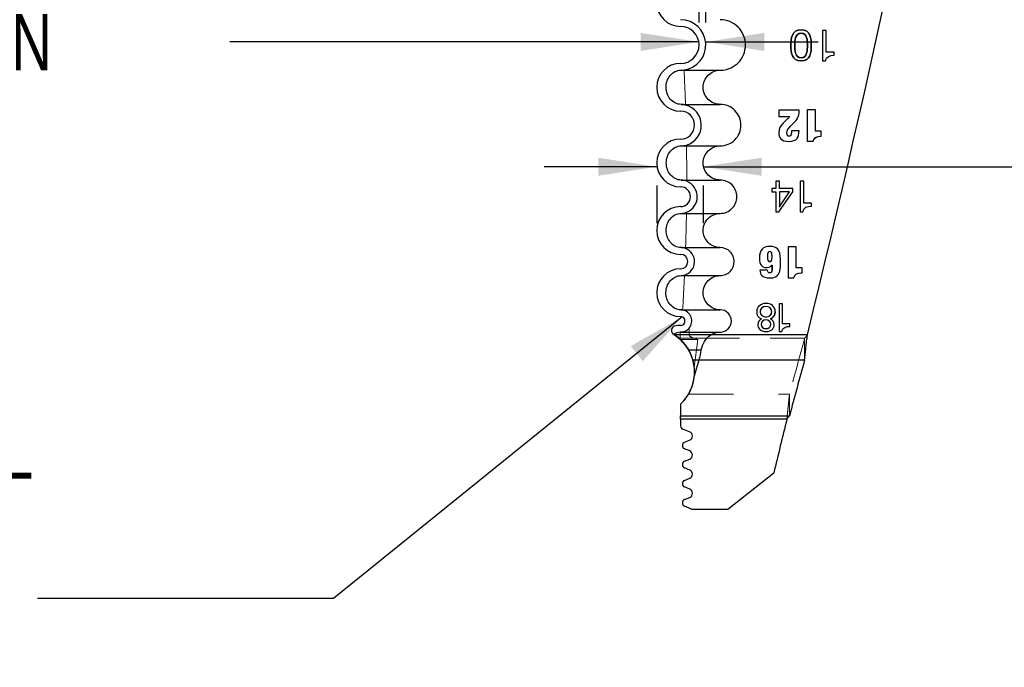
# Model space of a CAD drawing. Header units: inches. Extents: x 0.1 to 87.3, y 0.1 to 33.9.
# Tile 95 of 161: x 38.7 to 40.9, y 6.1 to 7.5. Entities that reach past the tile are written whole.
import ezdxf

# ---------------------------------------------------------------- set-up
doc = ezdxf.new("R2010")
doc.units = ezdxf.units.IN
doc.header["$MEASUREMENT"] = 0
doc.linetypes.add('HIDDEN', pattern=[0.075, 0.05, -0.025])
doc.layers.add('NOTES', color=5, linetype='Continuous')
doc.styles.add('SLDTEXTSTYLE0', font='TXT', dxfattribs={"width": 0.75})
doc.dimstyles.new('SLDDIMSTYLE4', dxfattribs={"dimtxt": 0.18, "dimasz": 0.13, "dimexe": 0, "dimexo": 0.0625, "dimgap": 0, "dimtad": 0, "dimtih": 1, "dimtoh": 1, "dimdec": 0, "dimrnd": 1e-09, "dimzin": 0, "dimdsep": 46, "dimtxsty": 'Standard', "dimsah": 1, "dimcen": 0.09, "dimadec": 0, "dimazin": 0, "dimtfac": 0.13, "dimtdec": 0, "dimtofl": 0, "dimtmove": 0, "dimatfit": 3, "dimfxl": 0, "dimfrac": 2, "dimtolj": 1, "dimtzin": 0, "dimarcsym": 0})
doc.dimstyles.new('SLDDIMSTYLE7', dxfattribs={"dimtxt": 0.125, "dimasz": 0.13, "dimexe": 0, "dimexo": 0.0625, "dimgap": 0.03125, "dimtad": 0, "dimtih": 1, "dimtoh": 1, "dimdec": 4, "dimrnd": 1e-09, "dimzin": 4, "dimdsep": 46, "dimtxsty": 'SLDTEXTSTYLE0', "dimsah": 1, "dimcen": 0.09, "dimadec": 0, "dimazin": 1, "dimtfac": 1, "dimtdec": 4, "dimtmove": 0, "dimatfit": 0, "dimfxl": 0, "dimfrac": 2, "dimtolj": 1, "dimtzin": 12, "dimarcsym": 0})
doc.dimstyles.new('SLDDIMSTYLE8', dxfattribs={"dimtxt": 0.125, "dimasz": 0.13, "dimexe": 0, "dimexo": 0.0625, "dimgap": 0.03125, "dimtad": 0, "dimtih": 1, "dimtoh": 1, "dimdec": 4, "dimrnd": 1e-09, "dimzin": 12, "dimdsep": 46, "dimtxsty": 'SLDTEXTSTYLE0', "dimsah": 1, "dimcen": 0.09, "dimadec": 0, "dimazin": 3, "dimtfac": 1, "dimtdec": 4, "dimtmove": 0, "dimatfit": 0, "dimfxl": 0, "dimfrac": 2, "dimtolj": 1, "dimtzin": 12, "dimarcsym": 0})

# ---------------------------------------------------------------- blocks, each defined once
blk = doc.blocks.new('_D_14')
at = {"layer": 'NOTES'}
for p, q in [((40.1861, 7.5195), (40.1861, 7.6013)), ((40.2011, 7.5195), (40.2011, 7.6013)), ((40.1861, 7.4763), (39.1429, 7.4763)), ((40.2011, 7.4763), (40.4511, 7.4763))]:
    blk.add_line(p, q, dxfattribs=at)
for points in [[(40.1861, 7.4763), (40.0561, 7.4963), (40.0561, 7.4563)], [(40.2011, 7.4763), (40.3311, 7.4563), (40.3311, 7.4963)]]:
    blk.add_solid(points, dxfattribs=at)
at = {"layer": 'NOTES', "char_height": 0.125, "attachment_point": 1, "style": 'SLDTEXTSTYLE0'}
for s, insert in [('.0150', (38.0513, 7.9351)), ('MINUS ~.012"', (37.7449, 7.7366)), ('OF BREAK CONDITION', (37.3752, 7.5382)), ('GRIND STOCK', (37.6809, 7.3397)), ('(.003" MIN)', (37.8301, 7.1413))]:
    blk.add_mtext(s, dxfattribs=dict(at, insert=insert))
blk = doc.blocks.new('_D_15')
at = {"layer": 'NOTES'}
for p, q in [((40.092, 7.1989), (39.842, 7.1989)), ((40.1952, 7.1989), (40.8818, 7.1989)), ((40.092, 7.1573), (40.092, 7.0739)), ((40.1952, 7.1573), (40.1952, 7.0739))]:
    blk.add_line(p, q, dxfattribs=at)
for points in [[(40.092, 7.1989), (39.962, 7.2189), (39.962, 7.1789)], [(40.1952, 7.1989), (40.3252, 7.1789), (40.3252, 7.2189)]]:
    blk.add_solid(points, dxfattribs=at)
at = {"layer": 'NOTES', "char_height": 0.125, "attachment_point": 1, "style": 'SLDTEXTSTYLE0'}
for s, insert in [('.1032', (41.2679, 7.4592)), ('Grind Stock on', (40.8818, 7.2608)), ('Shear Side', (41.0547, 7.0623))]:
    blk.add_mtext(s, dxfattribs=dict(at, insert=insert))

msp = doc.modelspace()

# ---------------------------------------------------------------- linework, layer by layer
at = {"color": 7, "linetype": 'Continuous', "lineweight": 25}
for p, q in [((40.468974, 7.501965), (40.460809, 7.501965)), ((40.460809, 7.501965), (40.460809, 7.433878)), ((40.468974, 7.501965), (40.460809, 7.501965)), ((40.460809, 7.501965), (40.460809, 7.433878)), ((40.468974, 7.453177), (40.468974, 7.501965)), ((40.468974, 7.453177), (40.468974, 7.501965)), ((40.48664, 7.453177), (40.468974, 7.453177)), ((40.48664, 7.453177), (40.468974, 7.453177)), ((40.48664, 7.446657), (40.48664, 7.453177)), ((40.48664, 7.446657), (40.48664, 7.453177)), ((40.460809, 7.433878), (40.467055, 7.433878)), ((40.460809, 7.433878), (40.467055, 7.433878)), ((40.145909, 7.413416), (40.233195, 7.413416)), ((40.146301, 7.337432), (40.233195, 7.337432)), ((40.363364, 7.324535), (40.363364, 7.310842)), ((40.408958, 7.324535), (40.363364, 7.324535)), ((40.408958, 7.324535), (40.363364, 7.324535)), ((40.363364, 7.324535), (40.363364, 7.310842)), ((40.444774, 7.325019), (40.426578, 7.325019)), ((40.426578, 7.325019), (40.426578, 7.255748)), ((40.444774, 7.325019), (40.426578, 7.325019)), ((40.426578, 7.325019), (40.426578, 7.255748)), ((40.444774, 7.277859), (40.444774, 7.325019)), ((40.444774, 7.277859), (40.444774, 7.325019)), ((40.363364, 7.310842), (40.387236, 7.310842)), ((40.363364, 7.310842), (40.387236, 7.310842)), ((40.408375, 7.278746), (40.391352, 7.278746)), ((40.408375, 7.278746), (40.391352, 7.278746)), ((40.457876, 7.277859), (40.444774, 7.277859)), ((40.457876, 7.277859), (40.444774, 7.277859)), ((40.457876, 7.266517), (40.457876, 7.277859)), ((40.457876, 7.266517), (40.457876, 7.277859)), ((40.426578, 7.255748), (40.439681, 7.255748)), ((40.426578, 7.255748), (40.439681, 7.255748)), ((40.146579, 7.245306), (40.233195, 7.245306)), ((40.146643, 7.169322), (40.233195, 7.169322)), ((40.356965, 7.166662), (40.356878, 7.165247)), ((40.356965, 7.166662), (40.356878, 7.165247)), ((40.356878, 7.165247), (40.356878, 7.150734)), ((40.356878, 7.165247), (40.356878, 7.150734)), ((40.363768, 7.166662), (40.356965, 7.166662)), ((40.363768, 7.166662), (40.356965, 7.166662)), ((40.364562, 7.16656), (40.363768, 7.166662)), ((40.364562, 7.16656), (40.363768, 7.166662)), ((40.364562, 7.150731), (40.364562, 7.16656)), ((40.364562, 7.150731), (40.364562, 7.16656)), ((40.410517, 7.166658), (40.410517, 7.098571)), ((40.418682, 7.166658), (40.410517, 7.166658)), ((40.410517, 7.166658), (40.410517, 7.098571)), ((40.418682, 7.166658), (40.410517, 7.166658)), ((40.418682, 7.117872), (40.418682, 7.166658)), ((40.418682, 7.117872), (40.418682, 7.166658)), ((40.347662, 7.150737), (40.347662, 7.143518)), ((40.356878, 7.150734), (40.347662, 7.150737)), ((40.356878, 7.150734), (40.347662, 7.150737)), ((40.347662, 7.150737), (40.347662, 7.143518)), ((40.347662, 7.143518), (40.356879, 7.143518)), ((40.347662, 7.143518), (40.356879, 7.143518)), ((40.356879, 7.143518), (40.356878, 7.098573)), ((40.356879, 7.143518), (40.356878, 7.098573)), ((40.363409, 7.098573), (40.394436, 7.142846)), ((40.363409, 7.098573), (40.394436, 7.142846)), ((40.394435, 7.150718), (40.364562, 7.150731)), ((40.394435, 7.150718), (40.364562, 7.150731)), ((40.387416, 7.143518), (40.364562, 7.143518)), ((40.364562, 7.143518), (40.364562, 7.111076)), ((40.364562, 7.143518), (40.364562, 7.111076)), ((40.387416, 7.143518), (40.364562, 7.143518)), ((40.364766, 7.110199), (40.387416, 7.143518)), ((40.364766, 7.110199), (40.387416, 7.143518)), ((40.394436, 7.142846), (40.394435, 7.150718)), ((40.394436, 7.142846), (40.394435, 7.150718)), ((40.436348, 7.117872), (40.418682, 7.117872)), ((40.436348, 7.117872), (40.418682, 7.117872)), ((40.436348, 7.11135), (40.436348, 7.117872)), ((40.436348, 7.11135), (40.436348, 7.117872)), ((40.146563, 7.095306), (40.233195, 7.095306)), ((40.356878, 7.098573), (40.363409, 7.098573)), ((40.356878, 7.098573), (40.363409, 7.098573)), ((40.410517, 7.098571), (40.416763, 7.098571)), ((40.410517, 7.098571), (40.416763, 7.098571)), ((40.146334, 7.019322), (40.233195, 7.019322)), ((40.402125, 7.02112), (40.384032, 7.02112)), ((40.384032, 7.02112), (40.384032, 6.952245)), ((40.384032, 7.02112), (40.384032, 6.952245)), ((40.402125, 7.02112), (40.384032, 7.02112)), ((40.402125, 6.97423), (40.402125, 7.02112)), ((40.402125, 6.97423), (40.402125, 7.02112)), ((40.33845, 6.969474), (40.321523, 6.969474)), ((40.33845, 6.969474), (40.321523, 6.969474)), ((40.348168, 6.980557), (40.348365, 6.980557)), ((40.348168, 6.980557), (40.348365, 6.980557)), ((40.415153, 6.97423), (40.402125, 6.97423)), ((40.415153, 6.97423), (40.402125, 6.97423)), ((40.415153, 6.962952), (40.415153, 6.97423)), ((40.415153, 6.962952), (40.415153, 6.97423)), ((40.146036, 6.957117), (40.233195, 6.957117)), ((40.384032, 6.952245), (40.397059, 6.952245)), ((40.384032, 6.952245), (40.397059, 6.952245)), ((40.145537, 6.881133), (40.233195, 6.881133)), ((40.355397, 6.876466), (40.354581, 6.871292)), ((40.364546, 6.894114), (40.364546, 6.83278)), ((40.371897, 6.894114), (40.364546, 6.894114)), ((40.364546, 6.894114), (40.364546, 6.83278)), ((40.371897, 6.894114), (40.364546, 6.894114)), ((40.371897, 6.850167), (40.371897, 6.894114)), ((40.371897, 6.850167), (40.371897, 6.894114)), ((40.14498, 6.866133), (40.14498, 6.866133)), ((40.146535, 6.831526), (40.233195, 6.831526)), ((40.364546, 6.83278), (40.370168, 6.83278)), ((40.364546, 6.83278), (40.370168, 6.83278)), ((40.387814, 6.850167), (40.371897, 6.850167)), ((40.387814, 6.850167), (40.371897, 6.850167)), ((40.387814, 6.844291), (40.387814, 6.850167)), ((40.387814, 6.844291), (40.387814, 6.850167)), ((40.426838, 6.825192), (40.131814, 6.825192)), ((40.426838, 6.825192), (40.211945, 6.825192)), ((40.163001, 6.791921), (40.191129, 6.791921)), ((40.172178, 6.770152), (40.420792, 6.770152)), ((40.176911, 6.737422), (40.186264, 6.770152)), ((40.186264, 6.770152), (40.420792, 6.770152)), ((40.175813, 6.737422), (40.176911, 6.737422)), ((40.14498, 6.671377), (40.14498, 6.645783)), ((40.14498, 6.671377), (40.14498, 6.645783)), ((40.14498, 6.638345), (40.14498, 6.645783)), ((40.14498, 6.645783), (40.387147, 6.645783)), ((40.14498, 6.645783), (40.387147, 6.645783)), ((40.14498, 6.638345), (40.14498, 6.645783)), ((40.381302, 6.638345), (40.14498, 6.638345)), ((40.14498, 6.638345), (40.14498, 6.623052)), ((40.381302, 6.638345), (40.14498, 6.638345)), ((40.14498, 6.638345), (40.14498, 6.623052)), ((40.165135, 6.609784), (40.149981, 6.615721)), ((40.165135, 6.609784), (40.149981, 6.615721)), ((40.153891, 6.587007), (40.165166, 6.591468)), ((40.153891, 6.587007), (40.165166, 6.591468)), ((40.165236, 6.567617), (40.15375, 6.572421)), ((40.165236, 6.567617), (40.15375, 6.572421)), ((40.153714, 6.544566), (40.165283, 6.549476)), ((40.153714, 6.544566), (40.165283, 6.549476)), ((40.165488, 6.525072), (40.153714, 6.530069)), ((40.165488, 6.525072), (40.153714, 6.530069)), ((40.153761, 6.501974), (40.165488, 6.506952)), ((40.153761, 6.501974), (40.165488, 6.506952)), ((40.250367, 6.438197), (40.352278, 6.518606)), ((40.250367, 6.438197), (40.352278, 6.518606)), ((40.165441, 6.48252), (40.153761, 6.487478)), ((40.165441, 6.48252), (40.153761, 6.487478)), ((40.153714, 6.459422), (40.165441, 6.4644)), ((40.153714, 6.459422), (40.165441, 6.4644)), ((40.169565, 6.438197), (40.153714, 6.444926)), ((40.169565, 6.438197), (40.153714, 6.444926)), ((40.169565, 6.438197), (40.250367, 6.438197)), ((40.169565, 6.438197), (40.250367, 6.438197))]:
    msp.add_line(p, q, dxfattribs=at)
at = {"color": 7, "linetype": 'HIDDEN', "lineweight": 18}
for p, q in [((40.343414, 6.96305), (40.344953, 6.963343)), ((40.143884, 6.815542), (40.143884, 6.831404)), ((40.164141, 6.825192), (40.164141, 6.840581)), ((40.426838, 6.825192), (40.131814, 6.825192)), ((40.183669, 6.815293), (40.143884, 6.815293)), ((40.144503, 6.817754), (40.420792, 6.817754)), ((40.426838, 6.825192), (40.164141, 6.825192)), ((40.183669, 6.815293), (40.17552, 6.752536)), ((40.175707, 6.817754), (40.420792, 6.817754)), ((40.183669, 6.815293), (40.175707, 6.817754)), ((40.420792, 6.817754), (40.420792, 6.770152)), ((40.420792, 6.817754), (40.420792, 6.770152)), ((40.162511, 6.693385), (40.387147, 6.693385)), ((40.162511, 6.693385), (40.387147, 6.693385)), ((40.387147, 6.693385), (40.387147, 6.645783)), ((40.387147, 6.693385), (40.387147, 6.645783)), ((40.381302, 6.638345), (40.14498, 6.638345)), ((40.381302, 6.638345), (40.14498, 6.638345))]:
    msp.add_line(p, q, dxfattribs=at)
at = {"color": 7, "linetype": 'HIDDEN', "lineweight": 18, "flags": 128}
msp.add_lwpolyline([(40.34211, 6.856241), (40.3388, 6.857969), (40.334537, 6.858561), (40.330514, 6.857896), (40.327305, 6.855965), (40.32518, 6.852865), (40.324412, 6.848694), (40.324761, 6.845866), (40.325758, 6.843525), (40.327329, 6.841682), (40.330594, 6.83988), (40.334727, 6.83927), (40.33888, 6.83988), (40.34229, 6.841682), (40.343974, 6.843525), (40.345062, 6.845866), (40.345449, 6.848694), (40.345449, 6.848694)], dxfattribs=at)
at = {"color": 7, "linetype": 'Continuous', "lineweight": 25}
for centre, radius, start, end in [((13.666179, 13.41068), 27.559055, 346.1748857, 349.8530553), ((13.666179, 13.41068), 27.559055, 346.1748857, 349.8530553), ((40.14498, 7.563613), 0.052992, 90, 270), ((40.14498, 7.563613), 0.052992, 90, 270), ((40.14498, 7.469518), 0.041102, 270, 90), ((40.14498, 7.469518), 0.041102, 270, 90), ((40.14498, 7.469518), 0.056102, 277.829751, 89.918442), ((40.14498, 7.375424), 0.052992, 90, 270), ((40.14498, 7.375424), 0.052992, 90, 270), ((40.14498, 7.291369), 0.046063, 286.584636, 76.255358), ((40.14498, 7.291369), 0.031063, 270, 90), ((40.14498, 7.291369), 0.031063, 270, 90), ((40.14498, 7.207314), 0.052992, 90, 270), ((40.14498, 7.207314), 0.052992, 90, 270), ((40.14498, 7.132314), 0.037008, 290.70943, 68.268641), ((40.14498, 7.132314), 0.022008, 270, 90), ((40.14498, 7.132314), 0.022008, 270, 90), ((40.14498, 7.057314), 0.052992, 90, 270), ((40.14498, 7.057314), 0.052992, 90, 270), ((40.365044, 7.110726), 0.000595, 143.995108, 242.143539), ((40.365044, 7.110726), 0.000595, 143.995108, 242.143539), ((40.14498, 6.988219), 0.031102, 286.380189, 69.094836), ((40.14498, 6.988219), 0.016102, 270, 90), ((40.14498, 6.988219), 0.016102, 270, 90), ((40.14498, 6.919125), 0.052992, 90, 270), ((40.14498, 6.919125), 0.052992, 90, 270), ((40.14498, 6.856329), 0.024803, 320.583336, 79.373329), ((40.14498, 6.856329), 0.009803, 269.738566, 90), ((40.14498, 6.856329), 0.009803, 269.738566, 90), ((40.134639, 6.835255), 0.01, 103.715978, 238.228954), ((40.134639, 6.835255), 0.01, 103.715978, 238.228954), ((40.145216, 6.791921), 0.054606, 90.29479, 103.715978), ((40.145216, 6.791921), 0.054606, 90.29479, 103.715978), ((40.077551, 6.743076), 0.098425, 56.542885, 58.228954), ((40.077551, 6.743076), 0.098425, 56.542885, 58.228954), ((40.077551, 6.743076), 0.098425, 23.4908, 47.828447), ((40.077551, 6.743076), 0.098425, 356.706464, 29.752836), ((40.077551, 6.743076), 0.098425, 313.241821, 15.967636), ((57.526916, 2.07575), 17.73857, 164.6542109, 165.0703679), ((57.526916, 2.07575), 17.73857, 164.6542109, 165.0703679), ((40.077551, 6.743076), 0.098425, 313.241821, 354.337198), ((60.184103, 1.774857), 20.391283, 166.2014904, 166.5476773), ((60.184103, 1.774857), 20.391283, 166.2014904, 166.5476773), ((40.152854, 6.623052), 0.007874, 180, 248.604405), ((40.152854, 6.623052), 0.007874, 180, 248.604405), ((40.161544, 6.60062), 0.009843, 291.587669, 68.606436), ((40.161544, 6.60062), 0.009843, 291.587669, 68.606436), ((40.156788, 6.579685), 0.007874, 111.585927, 247.303312), ((40.156788, 6.579685), 0.007874, 111.585927, 247.303312), ((40.161438, 6.558537), 0.009843, 293, 67.301611), ((40.161438, 6.558537), 0.009843, 293, 67.301611), ((40.156791, 6.537318), 0.007874, 113, 247), ((40.156791, 6.537318), 0.007874, 113, 247), ((40.161642, 6.516012), 0.009843, 293.000646, 67), ((40.161642, 6.516012), 0.009843, 293.000646, 67), ((40.156838, 6.494726), 0.007874, 112.998628, 247), ((40.156838, 6.494726), 0.007874, 112.998628, 247), ((40.161595, 6.47346), 0.009843, 293, 67), ((40.161595, 6.47346), 0.009843, 293, 67), ((40.156791, 6.452174), 0.007874, 113, 247), ((40.156791, 6.452174), 0.007874, 113, 247)]:
    msp.add_arc(centre, radius, start, end, dxfattribs=at)
at = {"color": 7, "linetype": 'HIDDEN', "lineweight": 18}
for centre, radius, start, end in [((57.526916, 2.123352), 17.73857, 164.6542109, 165.0703679), ((57.526916, 2.123352), 17.73857, 164.6542109, 165.0703679), ((40.077551, 6.743076), 0.098425, 329.677482, 15.703013)]:
    msp.add_arc(centre, radius, start, end, dxfattribs=at)
msp.add_ellipse((40.320157, 6.825192), major_axis=(0.156016, 0), ratio=0.12617332, start_param=3.14159265, end_param=3.52905575, dxfattribs=at)
at = {"color": 7, "linetype": 'Continuous', "lineweight": 25}
for centre, major_axis, ratio, start_param, end_param in [((40.091826, 6.825192), (0, 0.145669), 0.70020754, 4.32492589, 4.48195004), ((40.128849, 6.737422), (0.047292, 0.019578), 0.72224946, 5.65947359, 5.76271268)]:
    msp.add_ellipse(centre, major_axis=major_axis, ratio=ratio, start_param=start_param, end_param=end_param, dxfattribs=at)
for points, knots in [([(40.233195, 7.413416), (40.240588, 7.413416), (40.247832, 7.414864), (40.258007, 7.419068), (40.261224, 7.420782), (40.267309, 7.42483), (40.270194, 7.427188), (40.277957, 7.434918), (40.28214, 7.441147), (40.287765, 7.454594), (40.289261, 7.461953), (40.289332, 7.476542), (40.287903, 7.48397), (40.282315, 7.497607), (40.278165, 7.503867), (40.267734, 7.514342), (40.261492, 7.518519), (40.247877, 7.524165), (40.240588, 7.525621), (40.233195, 7.525621)], [0, 0, 0, 0, 0.125, 0.125, 0.1875, 0.1875, 0.25, 0.25, 0.375, 0.375, 0.5, 0.5, 0.625, 0.625, 0.75, 0.75, 0.875, 0.875, 1, 1, 1, 1]), ([(40.413018, 7.433879), (40.434326, 7.433879), (40.435682, 7.453468), (40.435682, 7.468553), (40.435682, 7.48353), (40.434326, 7.503119), (40.413018, 7.503119), (40.391696, 7.503119), (40.390354, 7.48353), (40.390354, 7.468553), (40.390354, 7.453468), (40.391696, 7.433879), (40.413018, 7.433879)], [0, 0, 0, 0, 0.25, 0.25, 0.25, 0.5, 0.5, 0.5, 0.75, 0.75, 0.75, 1, 1, 1, 1]), ([(40.413018, 7.433879), (40.391696, 7.433879), (40.390354, 7.453468), (40.390354, 7.468553), (40.390354, 7.48353), (40.391696, 7.503119), (40.413018, 7.503119), (40.434326, 7.503119), (40.435682, 7.48353), (40.435682, 7.468553), (40.435682, 7.453468), (40.434326, 7.433879), (40.413018, 7.433879)], [0, 0, 0, 0, 0.25, 0.25, 0.25, 0.5, 0.5, 0.5, 0.75, 0.75, 0.75, 1, 1, 1, 1]), ([(40.413018, 7.433879), (40.434326, 7.433879), (40.435682, 7.453468), (40.435682, 7.468553), (40.435682, 7.48353), (40.434326, 7.503119), (40.413018, 7.503119), (40.391696, 7.503119), (40.390354, 7.48353), (40.390354, 7.468553), (40.390354, 7.453468), (40.391696, 7.433879), (40.413018, 7.433879)], [0, 0, 0, 0, 0.25, 0.25, 0.25, 0.5, 0.5, 0.5, 0.75, 0.75, 0.75, 1, 1, 1, 1]), ([(40.413018, 7.495914), (40.426941, 7.495914), (40.427036, 7.478631), (40.427036, 7.468445), (40.427036, 7.458368), (40.426941, 7.441085), (40.413018, 7.441085), (40.399095, 7.441085), (40.399, 7.458368), (40.399, 7.468445), (40.399, 7.478631), (40.399095, 7.495914), (40.413018, 7.495914)], [0, 0, 0, 0, 0.25, 0.25, 0.25, 0.5, 0.5, 0.5, 0.75, 0.75, 0.75, 1, 1, 1, 1]), ([(40.413018, 7.495914), (40.399095, 7.495914), (40.399, 7.478631), (40.399, 7.468445), (40.399, 7.458368), (40.399095, 7.441085), (40.413018, 7.441085), (40.426941, 7.441085), (40.427036, 7.458368), (40.427036, 7.468445), (40.427036, 7.478631), (40.426941, 7.495914), (40.413018, 7.495914)], [0, 0, 0, 0, 0.25, 0.25, 0.25, 0.5, 0.5, 0.5, 0.75, 0.75, 0.75, 1, 1, 1, 1]), ([(40.413018, 7.495914), (40.426941, 7.495914), (40.427036, 7.478631), (40.427036, 7.468445), (40.427036, 7.458368), (40.426941, 7.441085), (40.413018, 7.441085), (40.399095, 7.441085), (40.399, 7.458368), (40.399, 7.468445), (40.399, 7.478631), (40.399095, 7.495914), (40.413018, 7.495914)], [0, 0, 0, 0, 0.25, 0.25, 0.25, 0.5, 0.5, 0.5, 0.75, 0.75, 0.75, 1, 1, 1, 1]), ([(40.146301, 7.337432), (40.141648, 7.337432), (40.137076, 7.338548), (40.128764, 7.342672), (40.125023, 7.345701), (40.116021, 7.356447), (40.112795, 7.36592), (40.112675, 7.38483), (40.115781, 7.394353), (40.124735, 7.405173), (40.12844, 7.408183), (40.136667, 7.412287), (40.141256, 7.413416), (40.145909, 7.413416)], [0, 0, 0, 0, 0.125, 0.125, 0.25, 0.25, 0.5, 0.5, 0.75, 0.75, 0.875, 0.875, 1, 1, 1, 1]), ([(40.233195, 7.337432), (40.22322, 7.337432), (40.21335, 7.341534), (40.202804, 7.352089), (40.199988, 7.356305), (40.196181, 7.365515), (40.195198, 7.370489), (40.195212, 7.3854), (40.199319, 7.395296), (40.209894, 7.405842), (40.214117, 7.408653), (40.223308, 7.412442), (40.228207, 7.413416), (40.233195, 7.413416)], [0, 0, 0, 0, 0.25, 0.25, 0.375, 0.375, 0.5, 0.5, 0.75, 0.75, 0.875, 0.875, 1, 1, 1, 1]), ([(40.233195, 7.245306), (40.239265, 7.245306), (40.245212, 7.246495), (40.256352, 7.251096), (40.261449, 7.254498), (40.269947, 7.26296), (40.273382, 7.268074), (40.278, 7.279115), (40.279229, 7.285157), (40.279286, 7.297136), (40.278113, 7.303234), (40.273525, 7.314431), (40.270118, 7.319571), (40.261554, 7.328171), (40.256428, 7.331601), (40.24525, 7.336236), (40.239265, 7.337432), (40.233195, 7.337432)], [0, 0, 0, 0, 0.125, 0.125, 0.25, 0.25, 0.375, 0.375, 0.5, 0.5, 0.625, 0.625, 0.75, 0.75, 0.875, 0.875, 1, 1, 1, 1]), ([(40.371977, 7.294704), (40.366803, 7.289515), (40.363364, 7.283544), (40.363364, 7.274158), (40.363364, 7.263782), (40.367474, 7.255265), (40.385683, 7.255265), (40.395069, 7.255265), (40.400745, 7.257615), (40.404061, 7.261726)], [0, 0, 0, 0, 0.0625, 0.0625, 0.0625, 0.125, 0.125, 0.125, 0.1875, 0.1875, 0.1875, 0.1875]), ([(40.371977, 7.294704), (40.366803, 7.289515), (40.363364, 7.283544), (40.363364, 7.274158), (40.363364, 7.263782), (40.367474, 7.255265), (40.385683, 7.255265), (40.395069, 7.255265), (40.400745, 7.257615), (40.404061, 7.261726)], [0, 0, 0, 0, 0.0625, 0.0625, 0.0625, 0.125, 0.125, 0.125, 0.1875, 0.1875, 0.1875, 0.1875]), ([(40.371977, 7.294704), (40.366803, 7.289515), (40.363364, 7.283544), (40.363364, 7.274158), (40.363364, 7.263782), (40.367474, 7.255265), (40.385683, 7.255265), (40.395069, 7.255265), (40.400745, 7.257615), (40.404061, 7.261726)], [0, 0, 0, 0, 0.0625, 0.0625, 0.0625, 0.125, 0.125, 0.125, 0.1875, 0.1875, 0.1875, 0.1875]), ([(40.391352, 7.278746), (40.391352, 7.277767), (40.391352, 7.276788), (40.391352, 7.275811), (40.391352, 7.267992), (40.388803, 7.26662), (40.386259, 7.26662), (40.383431, 7.26662), (40.381573, 7.26848), (40.381573, 7.274354), (40.381573, 7.27953), (40.382943, 7.282173), (40.386456, 7.285697)], [0.3125, 0.3125, 0.3125, 0.3125, 0.375, 0.375, 0.375, 0.4375, 0.4375, 0.4375, 0.5, 0.5, 0.5, 0.5625, 0.5625, 0.5625, 0.5625]), ([(40.391352, 7.278746), (40.391352, 7.277767), (40.391352, 7.276788), (40.391352, 7.275811), (40.391352, 7.267992), (40.388803, 7.26662), (40.386259, 7.26662), (40.383431, 7.26662), (40.381573, 7.26848), (40.381573, 7.274354), (40.381573, 7.27953), (40.382943, 7.282173), (40.386456, 7.285697)], [0.3125, 0.3125, 0.3125, 0.3125, 0.375, 0.375, 0.375, 0.4375, 0.4375, 0.4375, 0.5, 0.5, 0.5, 0.5625, 0.5625, 0.5625, 0.5625]), ([(40.146643, 7.169322), (40.141994, 7.169322), (40.137426, 7.170437), (40.129129, 7.174564), (40.125398, 7.177597), (40.11644, 7.188355), (40.113263, 7.197839), (40.113235, 7.216735), (40.11638, 7.226237), (40.125355, 7.237042), (40.129056, 7.240056), (40.137382, 7.2442), (40.141932, 7.245306), (40.146579, 7.245306)], [0, 0, 0, 0, 0.125, 0.125, 0.25, 0.25, 0.5, 0.5, 0.75, 0.75, 0.875, 0.875, 1, 1, 1, 1]), ([(40.233195, 7.169322), (40.22322, 7.169322), (40.21335, 7.173424), (40.202804, 7.183979), (40.199988, 7.188195), (40.196181, 7.197404), (40.195198, 7.202378), (40.195212, 7.21729), (40.199319, 7.227186), (40.209894, 7.237731), (40.214117, 7.240542), (40.223308, 7.244332), (40.228207, 7.245306), (40.233195, 7.245306)], [0, 0, 0, 0, 0.25, 0.25, 0.375, 0.375, 0.5, 0.5, 0.75, 0.75, 0.875, 0.875, 1, 1, 1, 1]), ([(40.233195, 7.095306), (40.238072, 7.095306), (40.24285, 7.096261), (40.2518, 7.099958), (40.255895, 7.102691), (40.262722, 7.10949), (40.265482, 7.113598), (40.269192, 7.122469), (40.270179, 7.127323), (40.270226, 7.136947), (40.269283, 7.141846), (40.265597, 7.150842), (40.262859, 7.154972), (40.255979, 7.161881), (40.251861, 7.164637), (40.24288, 7.168361), (40.238072, 7.169322), (40.233195, 7.169322)], [0, 0, 0, 0, 0.125, 0.125, 0.25, 0.25, 0.375, 0.375, 0.5, 0.5, 0.625, 0.625, 0.75, 0.75, 0.875, 0.875, 1, 1, 1, 1]), ([(40.146334, 7.019322), (40.141684, 7.019322), (40.137117, 7.020437), (40.128826, 7.024571), (40.125103, 7.027612), (40.116183, 7.03839), (40.113051, 7.047893), (40.11312, 7.066788), (40.116312, 7.076276), (40.125331, 7.087062), (40.129053, 7.090074), (40.137356, 7.094194), (40.141915, 7.095306), (40.146563, 7.095306)], [0, 0, 0, 0, 0.125, 0.125, 0.25, 0.25, 0.5, 0.5, 0.75, 0.75, 0.875, 0.875, 1, 1, 1, 1]), ([(40.233195, 7.019322), (40.22322, 7.019322), (40.21335, 7.023424), (40.202804, 7.033979), (40.199988, 7.038195), (40.196181, 7.047404), (40.195198, 7.052378), (40.195212, 7.06729), (40.199319, 7.077186), (40.209894, 7.087731), (40.214117, 7.090542), (40.223308, 7.094332), (40.228207, 7.095306), (40.233195, 7.095306)], [0, 0, 0, 0, 0.25, 0.25, 0.375, 0.375, 0.5, 0.5, 0.75, 0.75, 0.875, 0.875, 1, 1, 1, 1]), ([(40.233195, 6.957117), (40.237293, 6.957117), (40.241309, 6.957919), (40.248831, 6.961027), (40.252272, 6.963323), (40.260879, 6.971894), (40.264258, 6.979981), (40.264316, 6.992113), (40.263524, 6.996231), (40.260427, 7.003791), (40.258126, 7.007262), (40.249452, 7.015972), (40.241392, 7.019322), (40.233195, 7.019322)], [0, 0, 0, 0, 0.125, 0.125, 0.25, 0.25, 0.5, 0.5, 0.625, 0.625, 0.75, 0.75, 1, 1, 1, 1]), ([(40.321523, 6.969474), (40.321625, 6.960323), (40.325504, 6.951758), (40.343319, 6.951758), (40.363841, 6.951758), (40.367042, 6.963828), (40.367042, 6.985035), (40.367042, 6.987598), (40.367042, 6.990161), (40.367042, 6.992724), (40.367042, 7.015196), (40.358971, 7.021996), (40.343204, 7.021996), (40.328427, 7.021996), (40.320167, 7.014708), (40.320167, 6.99602), (40.320167, 6.979877), (40.326785, 6.975107), (40.336599, 6.975107), (40.341854, 6.975107), (40.346615, 6.97726), (40.348168, 6.980557)], [0.230769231, 0.230769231, 0.230769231, 0.230769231, 0.307692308, 0.307692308, 0.307692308, 0.384615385, 0.384615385, 0.384615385, 0.461538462, 0.461538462, 0.461538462, 0.538461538, 0.538461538, 0.538461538, 0.615384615, 0.615384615, 0.615384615, 0.692307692, 0.692307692, 0.692307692, 0.769230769, 0.769230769, 0.769230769, 0.769230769]), ([(40.321523, 6.969474), (40.321625, 6.960323), (40.325504, 6.951758), (40.343319, 6.951758), (40.363841, 6.951758), (40.367042, 6.963828), (40.367042, 6.985035), (40.367042, 6.987598), (40.367042, 6.990161), (40.367042, 6.992724), (40.367042, 7.015196), (40.358971, 7.021996), (40.343204, 7.021996), (40.328427, 7.021996), (40.320167, 7.014708), (40.320167, 6.99602), (40.320167, 6.979877), (40.326785, 6.975107), (40.336599, 6.975107), (40.341854, 6.975107), (40.346615, 6.97726), (40.348168, 6.980557)], [0.230769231, 0.230769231, 0.230769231, 0.230769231, 0.307692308, 0.307692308, 0.307692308, 0.384615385, 0.384615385, 0.384615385, 0.461538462, 0.461538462, 0.461538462, 0.538461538, 0.538461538, 0.538461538, 0.615384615, 0.615384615, 0.615384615, 0.692307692, 0.692307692, 0.692307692, 0.769230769, 0.769230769, 0.769230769, 0.769230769]), ([(40.321523, 6.969474), (40.321625, 6.960323), (40.325504, 6.951758), (40.343319, 6.951758), (40.363841, 6.951758), (40.367042, 6.963828), (40.367042, 6.985035), (40.367042, 6.987598), (40.367042, 6.990161), (40.367042, 6.992724), (40.367042, 7.015196), (40.358971, 7.021996), (40.343204, 7.021996), (40.328427, 7.021996), (40.320167, 7.014708), (40.320167, 6.99602), (40.320167, 6.979877), (40.326785, 6.975107), (40.336599, 6.975107), (40.341854, 6.975107), (40.346615, 6.97726), (40.348168, 6.980557)], [0.230769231, 0.230769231, 0.230769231, 0.230769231, 0.307692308, 0.307692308, 0.307692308, 0.384615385, 0.384615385, 0.384615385, 0.461538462, 0.461538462, 0.461538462, 0.538461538, 0.538461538, 0.538461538, 0.615384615, 0.615384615, 0.615384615, 0.692307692, 0.692307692, 0.692307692, 0.769230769, 0.769230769, 0.769230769, 0.769230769]), ([(40.343319, 6.988149), (40.339521, 6.988149), (40.338253, 6.990582), (40.338253, 6.999427), (40.338253, 7.008285), (40.339908, 7.010718), (40.343319, 7.010718), (40.34711, 7.010718), (40.348365, 7.008285), (40.348365, 6.999427), (40.348365, 6.990582), (40.34671, 6.988149), (40.343319, 6.988149)], [0, 0, 0, 0, 0.25, 0.25, 0.25, 0.5, 0.5, 0.5, 0.75, 0.75, 0.75, 1, 1, 1, 1]), ([(40.343319, 6.988149), (40.339521, 6.988149), (40.338253, 6.990582), (40.338253, 6.999427), (40.338253, 7.008285), (40.339908, 7.010718), (40.343319, 7.010718), (40.34711, 7.010718), (40.348365, 7.008285), (40.348365, 6.999427), (40.348365, 6.990582), (40.34671, 6.988149), (40.343319, 6.988149)], [0, 0, 0, 0, 0.25, 0.25, 0.25, 0.5, 0.5, 0.5, 0.75, 0.75, 0.75, 1, 1, 1, 1]), ([(40.348365, 6.980557), (40.348365, 6.976894), (40.348365, 6.973233), (40.348365, 6.969571), (40.348365, 6.96519), (40.346039, 6.96305), (40.343414, 6.96305)], [0.846153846, 0.846153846, 0.846153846, 0.846153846, 0.923076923, 0.923076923, 0.923076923, 1, 1, 1, 1]), ([(40.348365, 6.980557), (40.348365, 6.976894), (40.348365, 6.973233), (40.348365, 6.969571), (40.348365, 6.96519), (40.346039, 6.96305), (40.343414, 6.96305)], [0.846153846, 0.846153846, 0.846153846, 0.846153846, 0.923076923, 0.923076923, 0.923076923, 1, 1, 1, 1]), ([(40.344953, 6.963343), (40.345005, 6.963352), (40.345638, 6.963463), (40.346709, 6.964357), (40.34786, 6.96604), (40.348406, 6.968355), (40.348318, 6.973241), (40.348344, 6.977335), (40.348365, 6.980557)], [0, 0, 0, 0, 0.00864733, 0.10368249, 0.20996415, 0.33801071, 0.47888724, 1, 1, 1, 1]), ([(40.145537, 6.881133), (40.140886, 6.881133), (40.13632, 6.882248), (40.128034, 6.886388), (40.124317, 6.889434), (40.115431, 6.900231), (40.112339, 6.90975), (40.112496, 6.928643), (40.115729, 6.938117), (40.124787, 6.948886), (40.128517, 6.951893), (40.136824, 6.956004), (40.141387, 6.957117), (40.146036, 6.957117)], [0, 0, 0, 0, 0.125, 0.125, 0.25, 0.25, 0.5, 0.5, 0.75, 0.75, 0.875, 0.875, 1, 1, 1, 1]), ([(40.233195, 6.881133), (40.22322, 6.881133), (40.21335, 6.885235), (40.202804, 6.89579), (40.199988, 6.900006), (40.196181, 6.909215), (40.195198, 6.914189), (40.195212, 6.929101), (40.199319, 6.938997), (40.209894, 6.949542), (40.214117, 6.952354), (40.223308, 6.956143), (40.228207, 6.957117), (40.233195, 6.957117)], [0, 0, 0, 0, 0.25, 0.25, 0.375, 0.375, 0.5, 0.5, 0.75, 0.75, 0.875, 0.875, 1, 1, 1, 1]), ([(40.233195, 6.831526), (40.236463, 6.831526), (40.239666, 6.832166), (40.245664, 6.834644), (40.248409, 6.836476), (40.255272, 6.843311), (40.257967, 6.84976), (40.258029, 6.86266), (40.255382, 6.8692), (40.246159, 6.878462), (40.239732, 6.881133), (40.233195, 6.881133)], [0, 0, 0, 0, 0.125, 0.125, 0.25, 0.25, 0.5, 0.5, 0.75, 0.75, 1, 1, 1, 1]), ([(40.355397, 6.876466), (40.355397, 6.889006), (40.34631, 6.895152), (40.334537, 6.895152), (40.323211, 6.895152), (40.314212, 6.888314), (40.314212, 6.876466), (40.314212, 6.86885), (40.317759, 6.863495), (40.325117, 6.861158)], [0, 0, 0, 0, 0.125, 0.125, 0.125, 0.25, 0.25, 0.25, 0.375, 0.375, 0.375, 0.375]), ([(40.355397, 6.876466), (40.355397, 6.889006), (40.34631, 6.895152), (40.334537, 6.895152), (40.323211, 6.895152), (40.314212, 6.888314), (40.314212, 6.876466), (40.314212, 6.86885), (40.317759, 6.863495), (40.325117, 6.861158)], [0, 0, 0, 0, 0.125, 0.125, 0.125, 0.25, 0.25, 0.25, 0.375, 0.375, 0.375, 0.375]), ([(40.355397, 6.876466), (40.355397, 6.889006), (40.34631, 6.895152), (40.334537, 6.895152), (40.323211, 6.895152), (40.314212, 6.888314), (40.314212, 6.876466), (40.314212, 6.86885), (40.317759, 6.863495), (40.325117, 6.861158)], [0, 0, 0, 0, 0.125, 0.125, 0.125, 0.25, 0.25, 0.25, 0.375, 0.375, 0.375, 0.375]), ([(40.334625, 6.865053), (40.327714, 6.865053), (40.322004, 6.870063), (40.322004, 6.876727), (40.322004, 6.883564), (40.327186, 6.88866), (40.334537, 6.88866), (40.342159, 6.88866), (40.347612, 6.884171), (40.347612, 6.876814), (40.347612, 6.869717), (40.341895, 6.865053), (40.334625, 6.865053)], [0, 0, 0, 0, 0.25, 0.25, 0.25, 0.5, 0.5, 0.5, 0.75, 0.75, 0.75, 1, 1, 1, 1]), ([(40.334625, 6.865053), (40.327714, 6.865053), (40.322004, 6.870063), (40.322004, 6.876727), (40.322004, 6.883564), (40.327186, 6.88866), (40.334537, 6.88866), (40.342159, 6.88866), (40.347612, 6.884171), (40.347612, 6.876814), (40.347612, 6.869717), (40.341895, 6.865053), (40.334625, 6.865053)], [0, 0, 0, 0, 0.25, 0.25, 0.25, 0.5, 0.5, 0.5, 0.75, 0.75, 0.75, 1, 1, 1, 1]), ([(40.325117, 6.861158), (40.320099, 6.858909), (40.316647, 6.853888), (40.316647, 6.848434), (40.316647, 6.840656), (40.321828, 6.832779), (40.335235, 6.832779), (40.344669, 6.832779), (40.353234, 6.838319), (40.353234, 6.848434), (40.353234, 6.853973), (40.349762, 6.859081), (40.344669, 6.861158)], [0.375, 0.375, 0.375, 0.375, 0.5, 0.5, 0.5, 0.625, 0.625, 0.625, 0.75, 0.75, 0.75, 0.875, 0.875, 0.875, 0.875]), ([(40.325117, 6.861158), (40.320099, 6.858909), (40.316647, 6.853888), (40.316647, 6.848434), (40.316647, 6.840656), (40.321828, 6.832779), (40.335235, 6.832779), (40.344669, 6.832779), (40.353234, 6.838319), (40.353234, 6.848434), (40.353234, 6.853973), (40.349762, 6.859081), (40.344669, 6.861158)], [0.375, 0.375, 0.375, 0.375, 0.5, 0.5, 0.5, 0.625, 0.625, 0.625, 0.75, 0.75, 0.75, 0.875, 0.875, 0.875, 0.875]), ([(40.325117, 6.861158), (40.320099, 6.858909), (40.316647, 6.853888), (40.316647, 6.848434), (40.316647, 6.840656), (40.321828, 6.832779), (40.335235, 6.832779), (40.344669, 6.832779), (40.353234, 6.838319), (40.353234, 6.848434), (40.353234, 6.853973), (40.349762, 6.859081), (40.344669, 6.861158)], [0.375, 0.375, 0.375, 0.375, 0.5, 0.5, 0.5, 0.625, 0.625, 0.625, 0.75, 0.75, 0.75, 0.875, 0.875, 0.875, 0.875]), ([(40.345449, 6.848694), (40.345449, 6.84256), (40.3406, 6.83927), (40.334727, 6.83927), (40.328752, 6.83927), (40.324412, 6.84256), (40.324412, 6.848694), (40.324412, 6.854926), (40.328752, 6.858561), (40.334537, 6.858561), (40.3406, 6.858561), (40.345449, 6.855446), (40.345449, 6.848694)], [0, 0, 0, 0, 0.25, 0.25, 0.25, 0.5, 0.5, 0.5, 0.75, 0.75, 0.75, 1, 1, 1, 1]), ([(40.345449, 6.848694), (40.345449, 6.84256), (40.3406, 6.83927), (40.334727, 6.83927), (40.328752, 6.83927), (40.324412, 6.84256), (40.324412, 6.848694), (40.324412, 6.854926), (40.328752, 6.858561), (40.334537, 6.858561), (40.3406, 6.858561), (40.345449, 6.855446), (40.345449, 6.848694)], [0, 0, 0, 0, 0.25, 0.25, 0.25, 0.5, 0.5, 0.5, 0.75, 0.75, 0.75, 1, 1, 1, 1]), ([(40.345449, 6.848694), (40.345388, 6.849739), (40.345275, 6.851699), (40.344069, 6.85422), (40.342975, 6.855801), (40.342163, 6.856214), (40.34211, 6.856241)], [0, 0, 0, 0, 0.36274744, 0.68039302, 0.97940384, 1, 1, 1, 1]), ([(40.164141, 6.840581), (40.162056, 6.837819), (40.159423, 6.83555), (40.153373, 6.832389), (40.149984, 6.831526), (40.146535, 6.831526)], [0, 0, 0, 0, 0.5, 0.5, 1, 1, 1, 1]), ([(40.130118, 6.826288), (40.134786, 6.823339), (40.140041, 6.819501), (40.148315, 6.811593), (40.151148, 6.808592), (40.156965, 6.801405), (40.159931, 6.797292), (40.163001, 6.791921)], [0, 0, 0, 0, 0.5, 0.5, 0.75, 0.75, 1, 1, 1, 1]), ([(40.172178, 6.770152), (40.170651, 6.77549), (40.168662, 6.780742), (40.163705, 6.791009), (40.160693, 6.796079), (40.153822, 6.805562), (40.149977, 6.809985), (40.141462, 6.818161), (40.136786, 6.821907), (40.131814, 6.825192)], [0, 0, 0, 0, 0.25, 0.25, 0.5, 0.5, 0.75, 0.75, 1, 1, 1, 1]), ([(40.143323, 6.816299), (40.141571, 6.817873), (40.139731, 6.819411), (40.13589, 6.822385), (40.133874, 6.823831), (40.131814, 6.825192)], [0, 0, 0, 0, 0.5, 0.5, 1, 1, 1, 1]), ([(40.191129, 6.791921), (40.192201, 6.798446), (40.194515, 6.804868), (40.201529, 6.816427), (40.20624, 6.821508), (40.211945, 6.825192)], [0, 0, 0, 0, 0.5, 0.5, 1, 1, 1, 1]), ([(40.420792, 6.770152), (40.421044, 6.772343), (40.421546, 6.776723), (40.422301, 6.783441), (40.423056, 6.790248), (40.423812, 6.797139), (40.424568, 6.804095), (40.425324, 6.8111), (40.426081, 6.818138), (40.426586, 6.822841), (40.426838, 6.825192)], [0, 0, 0, 0, 0.12501361, 0.25002333, 0.37502917, 0.50003112, 0.62502918, 0.75002335, 0.87501362, 1, 1, 1, 1]), ([(40.420792, 6.770152), (40.421044, 6.772343), (40.421546, 6.776723), (40.422301, 6.783441), (40.423056, 6.790248), (40.423812, 6.797139), (40.424568, 6.804095), (40.425324, 6.8111), (40.426081, 6.818138), (40.426586, 6.822841), (40.426838, 6.825192)], [0, 0, 0, 0, 0.12501361, 0.25002333, 0.37502917, 0.50003112, 0.62502918, 0.75002335, 0.87501362, 1, 1, 1, 1]), ([(40.381302, 6.638345), (40.381788, 6.638981), (40.382761, 6.640252), (40.384221, 6.64214), (40.385683, 6.643998), (40.386659, 6.645188), (40.387147, 6.645783)], [0, 0, 0, 0, 0.24984852, 0.49979797, 0.74984844, 1, 1, 1, 1]), ([(40.381302, 6.638345), (40.381788, 6.638981), (40.382761, 6.640252), (40.384221, 6.64214), (40.385683, 6.643998), (40.386659, 6.645188), (40.387147, 6.645783)], [0, 0, 0, 0, 0.24984852, 0.49979797, 0.74984844, 1, 1, 1, 1])]:
    msp.add_open_spline(points, degree=3, knots=knots, dxfattribs=at)
for points in [[(40.467055, 7.433878), (40.468879, 7.444159), (40.477336, 7.446657), (40.48664, 7.446657)], [(40.467055, 7.433878), (40.468879, 7.444159), (40.477336, 7.446657), (40.48664, 7.446657)], [(40.467055, 7.433878), (40.468879, 7.444159), (40.477336, 7.446657), (40.48664, 7.446657)], [(40.145909, 7.413416), (40.14816, 7.413416), (40.150398, 7.413591), (40.152623, 7.413939)], [(40.155924, 7.336113), (40.152774, 7.336989), (40.149566, 7.337432), (40.146301, 7.337432)], [(40.398595, 7.298019), (40.406523, 7.306144), (40.408958, 7.314943), (40.408958, 7.324535)], [(40.398595, 7.298019), (40.406523, 7.306144), (40.408958, 7.314943), (40.408958, 7.324535)], [(40.398595, 7.298019), (40.406523, 7.306144), (40.408958, 7.314943), (40.408958, 7.324535)], [(40.382733, 7.305166), (40.379152, 7.301679), (40.375565, 7.298191), (40.371977, 7.294704)], [(40.382733, 7.305166), (40.379152, 7.301679), (40.375565, 7.298191), (40.371977, 7.294704)], [(40.387236, 7.310842), (40.386565, 7.308787), (40.3843, 7.306731), (40.382733, 7.305166)], [(40.387236, 7.310842), (40.386565, 7.308787), (40.3843, 7.306731), (40.382733, 7.305166)], [(40.386456, 7.285697), (40.390498, 7.289805), (40.394547, 7.293912), (40.398595, 7.298019)], [(40.386456, 7.285697), (40.390498, 7.289805), (40.394547, 7.293912), (40.398595, 7.298019)], [(40.404061, 7.261726), (40.407391, 7.265837), (40.408273, 7.271613), (40.408375, 7.278746)], [(40.404061, 7.261726), (40.407391, 7.265837), (40.408273, 7.271613), (40.408375, 7.278746)], [(40.404061, 7.261726), (40.407391, 7.265837), (40.408273, 7.271613), (40.408375, 7.278746)], [(40.146579, 7.245306), (40.150531, 7.245306), (40.154379, 7.245951), (40.158128, 7.247222)], [(40.439681, 7.255748), (40.44202, 7.264166), (40.44672, 7.266407), (40.457876, 7.266517)], [(40.439681, 7.255748), (40.44202, 7.264166), (40.44672, 7.266407), (40.457876, 7.266517)], [(40.158682, 7.166691), (40.154877, 7.168418), (40.150811, 7.169322), (40.146643, 7.169322)], [(40.146563, 7.095306), (40.150557, 7.095306), (40.154389, 7.096116), (40.158067, 7.097697)], [(40.416763, 7.098571), (40.418587, 7.108851), (40.427044, 7.11135), (40.436348, 7.11135)], [(40.416763, 7.098571), (40.418587, 7.108851), (40.427044, 7.11135), (40.436348, 7.11135)], [(40.416763, 7.098571), (40.418587, 7.108851), (40.427044, 7.11135), (40.436348, 7.11135)], [(40.156078, 7.017274), (40.152997, 7.018616), (40.149687, 7.019322), (40.146334, 7.019322)], [(40.339813, 6.964413), (40.338938, 6.965483), (40.338545, 6.967137), (40.33845, 6.969474)], [(40.339813, 6.964413), (40.338938, 6.965483), (40.338545, 6.967137), (40.33845, 6.969474)], [(40.343414, 6.96305), (40.341759, 6.96305), (40.340579, 6.963439), (40.339813, 6.964413)], [(40.343414, 6.96305), (40.341759, 6.96305), (40.340579, 6.963439), (40.339813, 6.964413)], [(40.397059, 6.952245), (40.399385, 6.960615), (40.404058, 6.962842), (40.415153, 6.962952)], [(40.397059, 6.952245), (40.399385, 6.960615), (40.404058, 6.962842), (40.415153, 6.962952)], [(40.146036, 6.957117), (40.148673, 6.957117), (40.151244, 6.957542), (40.153751, 6.958379)], [(40.149554, 6.880707), (40.14823, 6.88099), (40.146891, 6.881133), (40.145537, 6.881133)], [(40.344669, 6.861158), (40.351491, 6.863582), (40.355397, 6.869197), (40.355397, 6.876466)], [(40.344669, 6.861158), (40.351491, 6.863582), (40.355397, 6.869197), (40.355397, 6.876466)], [(40.143884, 6.831404), (40.138935, 6.830933), (40.134208, 6.829107), (40.130118, 6.826288)], [(40.146535, 6.831526), (40.145651, 6.831521), (40.144766, 6.83148), (40.143884, 6.831404)], [(40.211945, 6.825192), (40.218258, 6.82927), (40.225679, 6.831481), (40.233195, 6.831526)], [(40.370168, 6.83278), (40.371816, 6.842042), (40.379432, 6.844291), (40.387814, 6.844291)], [(40.370168, 6.83278), (40.371816, 6.842042), (40.379432, 6.844291), (40.387814, 6.844291)], [(40.370168, 6.83278), (40.371816, 6.842042), (40.379432, 6.844291), (40.387814, 6.844291)], [(40.175813, 6.737422), (40.175735, 6.73606), (40.175629, 6.734707), (40.175496, 6.733364)]]:
    msp.add_open_spline(points, degree=3, dxfattribs=at)
at = {"color": 7, "linetype": 'HIDDEN', "lineweight": 18}
for points in [[(40.152623, 7.413939), (40.153936, 7.388007), (40.155037, 7.362063), (40.155924, 7.336113)], [(40.158128, 7.247222), (40.158541, 7.220381), (40.158726, 7.193536), (40.158682, 7.166691)], [(40.439681, 7.255748), (40.44202, 7.264166), (40.44672, 7.266407), (40.457876, 7.266517)], [(40.158067, 7.097697), (40.157632, 7.070884), (40.156969, 7.044075), (40.156078, 7.017274)], [(40.397059, 6.952245), (40.399385, 6.960615), (40.404058, 6.962842), (40.415153, 6.962952)], [(40.153751, 6.958379), (40.152566, 6.932478), (40.151167, 6.906586), (40.149554, 6.880707)]]:
    msp.add_open_spline(points, degree=3, dxfattribs=at)
for points, knots in [([(40.391352, 7.278746), (40.391352, 7.277767), (40.391352, 7.276788), (40.391352, 7.275811), (40.391352, 7.267992), (40.388803, 7.26662), (40.386259, 7.26662), (40.383431, 7.26662), (40.381573, 7.26848), (40.381573, 7.274354), (40.381573, 7.27953), (40.382943, 7.282173), (40.386456, 7.285697)], [0.3125, 0.3125, 0.3125, 0.3125, 0.375, 0.375, 0.375, 0.4375, 0.4375, 0.4375, 0.5, 0.5, 0.5, 0.5625, 0.5625, 0.5625, 0.5625]), ([(40.343319, 6.988149), (40.34671, 6.988149), (40.348365, 6.990582), (40.348365, 6.999427), (40.348365, 7.008285), (40.34711, 7.010718), (40.343319, 7.010718), (40.339908, 7.010718), (40.338253, 7.008285), (40.338253, 6.999427), (40.338253, 6.990582), (40.339521, 6.988149), (40.343319, 6.988149)], [0, 0, 0, 0, 0.25, 0.25, 0.25, 0.5, 0.5, 0.5, 0.75, 0.75, 0.75, 1, 1, 1, 1]), ([(40.334625, 6.865053), (40.341895, 6.865053), (40.347612, 6.869717), (40.347612, 6.876814), (40.347612, 6.884171), (40.342159, 6.88866), (40.334537, 6.88866), (40.327186, 6.88866), (40.322004, 6.883564), (40.322004, 6.876727), (40.322004, 6.870063), (40.327714, 6.865053), (40.334625, 6.865053)], [0, 0, 0, 0, 0.25, 0.25, 0.25, 0.5, 0.5, 0.5, 0.75, 0.75, 0.75, 1, 1, 1, 1]), ([(40.354581, 6.871292), (40.354556, 6.871122), (40.354276, 6.869175), (40.352242, 6.866225), (40.348809, 6.862935), (40.346078, 6.861763), (40.344669, 6.861158)], [0, 0, 0, 0, 0.035035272, 0.400299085, 0.690528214, 1, 1, 1, 1]), ([(40.420792, 6.817754), (40.421295, 6.81835), (40.422301, 6.819541), (40.423812, 6.821398), (40.425324, 6.823286), (40.426334, 6.824557), (40.426838, 6.825192)], [0, 0, 0, 0, 0.24984695, 0.49979589, 0.74984688, 1, 1, 1, 1]), ([(40.420792, 6.817754), (40.421295, 6.81835), (40.422301, 6.819541), (40.423812, 6.821398), (40.425324, 6.823286), (40.426334, 6.824557), (40.426838, 6.825192)], [0, 0, 0, 0, 0.24984695, 0.49979589, 0.74984688, 1, 1, 1, 1]), ([(40.381302, 6.638345), (40.381545, 6.640697), (40.382031, 6.645401), (40.382761, 6.65244), (40.383491, 6.659446), (40.384221, 6.666402), (40.384952, 6.673293), (40.385683, 6.680099), (40.386415, 6.686816), (40.386903, 6.691195), (40.387147, 6.693385)], [0, 0, 0, 0, 0.12501314, 0.25002252, 0.37502816, 0.50003004, 0.62502817, 0.75002254, 0.87501315, 1, 1, 1, 1]), ([(40.381302, 6.638345), (40.381545, 6.640697), (40.382031, 6.645401), (40.382761, 6.65244), (40.383491, 6.659446), (40.384221, 6.666402), (40.384952, 6.673293), (40.385683, 6.680099), (40.386415, 6.686816), (40.386903, 6.691195), (40.387147, 6.693385)], [0, 0, 0, 0, 0.12501314, 0.25002252, 0.37502816, 0.50003004, 0.62502817, 0.75002254, 0.87501315, 1, 1, 1, 1])]:
    msp.add_open_spline(points, degree=3, knots=knots, dxfattribs=at)

# ---------------------------------------------------------------- texts
at = {"layer": 'NOTES', "insert": (36.929603, 6.630713), "char_height": 0.125, "attachment_point": 1, "style": 'SLDTEXTSTYLE0'}
msp.add_mtext('REQUESTS FOR ADDITIONAL^JGRIND STOCK WILL^JELIMINATE THIS DETENT', dxfattribs=at)

# ---------------------------------------------------------------- dimensions: what is measured, and where the dimension line sits
at = {"layer": 'NOTES'}
dim = msp.add_linear_dim(base=(40.186082, 7.476271), p1=(40.201082, 7.469518), p2=(40.186082, 7.469518), text='<>\\PMINUS ~.012"\\POF BREAK CONDITION\\PGRIND STOCK \\P(.003" MIN)\\P', dimstyle='SLDDIMSTYLE7', dxfattribs=at)
dim.commit()
dim.dimension.update_dxf_attribs({"geometry": '_D_14', "text_midpoint": (38.259079, 7.476271), "dimtype": 160})
dim = msp.add_linear_dim(base=(40.195203, 7.198871), p1=(40.091988, 7.207314), p2=(40.195203, 7.207314), angle=0, text='<>\\PGrind Stock on\\PShear Side', dimstyle='SLDDIMSTYLE8', dxfattribs=at)
dim.commit()
dim.dimension.update_dxf_attribs({"geometry": '_D_15', "text_midpoint": (41.475739, 7.198871), "dimtype": 160})

# ---------------------------------------------------------------- leaders
msp.add_leader([(40.148684, 6.865406), (39.37331, 6.239317), (38.714803, 6.239317)], dimstyle='SLDDIMSTYLE4', dxfattribs=at)

doc.saveas('drawing.dxf')
